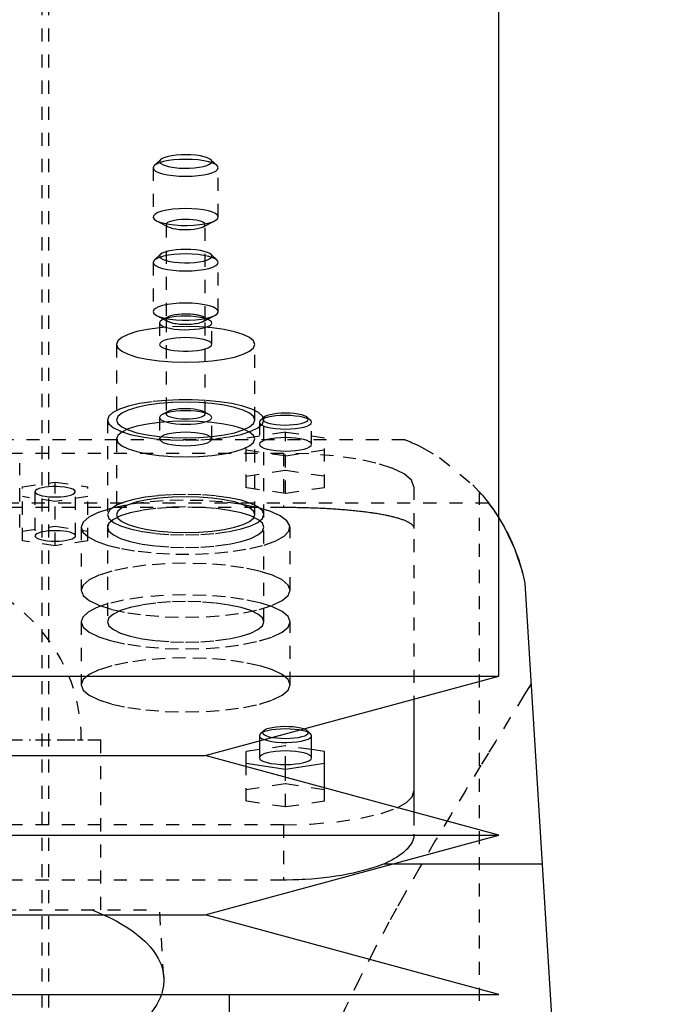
# Model space of a CAD drawing. Extents: x -90 to 90, y -319 to 715.
# Tile 11 of 12: x 8 to 57, y 268 to 343. Entities that reach past the tile are written whole.
import ezdxf

# ---------------------------------------------------------------- set-up
doc = ezdxf.new("R2010")
doc.units = 0
doc.linetypes.add('CENTER', pattern=[1.5, 0.45, -0.5, 0.05, -0.5])
doc.linetypes.add('DASHED', pattern=[2, 1, -1])
for name, color, linetype in [('AM_0', 7, 'CONTINUOUS'), ('AM_3', 7, 'DASHED'), ('AM_7', 7, 'CENTER')]:
    doc.layers.add(name, color=color, linetype=linetype)

msp = doc.modelspace()

# ---------------------------------------------------------------- linework, layer by layer
at = {"layer": 'AM_0', "color": 7, "linetype": 'CONTINUOUS'}
for p, q in [((45, 292.9), (45, 435.5)), ((47, 300), (57, 137.05)), ((-45, 292.9), (45, 292.9)), ((22.5, 286.8), (45, 292.9)), ((38.5, 291.138), (38.5, 282.462)), ((30.577, 288.468), (30.336, 288.692)), ((30.65, 286.639), (30.65, 288.329)), ((26.65, 287.925), (26.65, 286.639)), ((-22.5, 286.8), (22.5, 286.8)), ((45, 280.7), (22.5, 286.8)), ((26.65, 287.26), (25.65, 287.11)), ((25.65, 285.946), (25.65, 287.11)), ((31.65, 287.11), (30.65, 287.26)), ((31.65, 284.319), (31.65, 287.11)), ((25.65, 286.214), (28.65, 285.766)), ((28.65, 285.766), (31.65, 286.214)), ((28.65, 285.133), (28.65, 285.766)), ((-45, 280.7), (45, 280.7)), ((22.5, 274.6), (45, 280.7)), ((48.319, 278.5), (36.885, 278.5)), ((-22.5, 274.6), (22.5, 274.6)), ((45, 268.5), (22.5, 274.6)), ((-45, 268.5), (45, 268.5)), ((24.35, 266), (24.35, 268.5))]:
    msp.add_line(p, q, dxfattribs=at)
for points in [[(27.656, 288.198), (27.965, 288.154), (28.301, 288.127), (28.652, 288.118), (29.002, 288.127), (29.339, 288.155), (29.647, 288.199), (29.915, 288.258), (30.132, 288.33), (30.288, 288.412), (30.378, 288.5), (30.398, 288.591), (30.347, 288.681), (30.228, 288.767), (30.044, 288.845)], [(27.025, 288.028), (27.288, 287.95), (27.605, 287.888), (27.963, 287.843), (28.349, 287.818), (28.746, 287.812), (29.14, 287.828), (29.514, 287.863), (29.854, 287.916), (30.147, 287.986), (30.38, 288.07), (30.544, 288.163), (30.634, 288.264), (30.645, 288.367), (30.577, 288.468)], [(26.65, 286.639), (26.688, 286.538), (26.802, 286.441), (26.987, 286.351), (27.236, 286.273), (27.539, 286.209), (27.885, 286.161), (28.26, 286.131), (28.65, 286.121), (29.04, 286.131), (29.415, 286.161), (29.761, 286.209), (30.064, 286.273), (30.313, 286.351), (30.498, 286.441), (30.612, 286.538), (30.65, 286.639)], [(37.209, 282.816), (37.919, 283.219), (38.354, 283.647), (38.5, 284.088)]]:
    msp.add_lwpolyline(points, dxfattribs=at)
for points in [[(44.998, 305.022, 0), (45.439, 304.272, 0), (46.203, 302.663, 0), (46.785, 300.919, 0), (47, 300, 0)], [(44.999, 305.021, 0), (45.067, 304.913, 0), (45.201, 304.689, 0), (45.336, 304.456, 0), (45.404, 304.336, 0), (45.471, 304.214, 0), (45.604, 303.964, 0), (45.735, 303.705, 0), (45.864, 303.439, 0), (45.989, 303.165, 0), (46.111, 302.885, 0), (46.17, 302.743, 0), (46.229, 302.599, 0), (46.341, 302.307, 0), (46.449, 302.01, 0), (46.551, 301.709, 0), (46.647, 301.403, 0), (46.737, 301.095, 0), (46.78, 300.94, 0), (46.821, 300.784, 0), (46.898, 300.471, 0), (46.968, 300.157, 0), (47, 300, 0)]]:
    msp.add_polyline3d(points, dxfattribs=at)
at = {"layer": 'AM_3', "color": 6, "linetype": 'DASHED'}
for p, q in [((10, -10.5), (10, 613.5)), ((10.5, 257.5), (10.5, 435.5)), ((18.591, 331.996), (18.5, 331.823)), ((18.5, 331.823), (18.5, 328.056)), ((19.073, 332.445), (18.591, 331.996)), ((23.409, 331.996), (22.927, 332.445)), ((23.5, 328.056), (23.5, 331.823)), ((18.763, 327.767), (19.658, 327.303)), ((19.5, 327.476), (19.5, 320.232)), ((22.342, 327.303), (23.237, 327.767)), ((22.5, 320.232), (22.5, 327.476)), ((19.073, 325.198), (18.591, 324.749)), ((23.409, 324.749), (22.927, 325.198)), ((18.591, 324.749), (18.5, 324.576)), ((18.5, 324.576), (18.5, 320.809)), ((23.5, 320.809), (23.5, 324.576)), ((18.763, 320.52), (19.658, 320.056)), ((22.342, 320.056), (23.237, 320.52)), ((19, 319.942), (19, 318.3)), ((19.658, 320.405), (19.211, 320.173)), ((19.5, 320.229), (19.5, 312.985)), ((22.789, 320.173), (22.342, 320.405)), ((22.5, 312.985), (22.5, 320.229)), ((23, 318.3), (23, 319.942)), ((19.5, 319.616), (19, 319.57)), ((21, 319.672), (19.5, 319.616)), ((15.7, 318.3), (15.7, 312.505)), ((26.3, 312.505), (26.3, 318.3)), ((19.658, 313.158), (19.211, 312.926)), ((22.789, 312.926), (22.342, 313.158)), ((15, 312.505), (15, 297.047)), ((19, 312.695), (19, 311.053)), ((23, 311.053), (23, 312.695)), ((26.723, 312.474), (26.65, 312.335)), ((26.65, 312.335), (26.65, 310.645)), ((26.964, 312.698), (26.723, 312.474)), ((26.964, 312.698), (26.956, 312.69)), ((27, 297.047), (27, 312.505)), ((30.577, 312.474), (30.336, 312.698)), ((30.65, 310.645), (30.65, 312.335)), ((28.65, 311.564), (25.65, 311.116)), ((28.65, 306.874), (28.65, 311.564)), ((31.65, 311.116), (28.65, 311.564)), ((37.803, 311), (-37.803, 311)), ((15.7, 311.053), (15.7, 305.258)), ((25.65, 307.322), (25.65, 311.116)), ((26.3, 305.258), (26.3, 311.053)), ((31.65, 307.322), (31.65, 311.116)), ((-28.5, 309.97), (28.5, 309.97)), ((25.65, 310.219), (28.65, 309.771)), ((28.5, 309.97), (28.5, 305.825)), ((28.65, 309.771), (31.65, 310.219)), ((8.28, 304.276), (8.28, 309.202)), ((25.65, 308.218), (28.65, 308.667)), ((28.65, 308.667), (31.65, 308.218)), ((8.5, 307.383), (11, 307.757)), ((11, 307.757), (13.5, 307.383)), ((11, 302.882), (11, 307.757)), ((8.5, 303.255), (8.5, 307.383)), ((9.45, 307.01), (9.45, 303.629)), ((12.55, 303.629), (12.55, 307.01)), ((13.5, 303.255), (13.5, 307.383)), ((28.65, 306.874), (25.65, 307.322)), ((31.65, 307.322), (28.65, 306.874)), ((38.5, 307.382), (38.5, 291.138)), ((43.5, 307.019), (43.5, 137.05)), ((11, 306.263), (8.5, 306.636)), ((13.5, 306.636), (11, 306.263)), ((44.217, 306.15), (-44.217, 306.15)), ((-28.5, 305.825), (28.5, 305.825)), ((8.5, 304.003), (11, 304.376)), ((11, 304.376), (13.5, 304.003)), ((13, 304.294), (13, 299.465)), ((29, 299.465), (29, 304.294)), ((11, 302.882), (8.5, 303.255)), ((13.5, 303.255), (11, 302.882)), ((13, 297.047), (13, 292.218)), ((29, 292.218), (29, 297.047)), ((26.723, 288.468), (26.65, 288.329)), ((26.65, 288.329), (26.65, 287.925)), ((26.964, 288.692), (26.723, 288.468)), ((-14.5, 288), (14.5, 288)), ((14.5, 275), (14.5, 288)), ((28.65, 287.559), (26.65, 287.26)), ((28.65, 285.766), (28.65, 287.559)), ((30.65, 287.26), (28.65, 287.559)), ((25.65, 283.316), (25.65, 285.946)), ((28.65, 282.868), (28.65, 285.133)), ((25.65, 284.213), (28.65, 284.661)), ((28.65, 284.661), (31.65, 284.213)), ((31.65, 283.316), (31.65, 284.319)), ((28.65, 282.868), (25.65, 283.316)), ((31.65, 283.316), (28.65, 282.868)), ((38.5, 282.462), (38.5, 280.775)), ((28.5, 281.5), (-28.5, 281.5)), ((28.5, 281.5), (28.5, 277.269)), ((36.885, 278.5), (36.159, 278.5)), ((28.5, 277.269), (-28.5, 277.269)), ((-19, 275), (19, 275)), ((19.323, 269.83), (19, 275))]:
    msp.add_line(p, q, dxfattribs=at)
for points in [[(19.073, 332.445), (19.005, 332.343), (19.016, 332.24), (19.106, 332.14), (19.27, 332.046), (19.504, 331.963), (19.796, 331.893), (20.136, 331.839), (20.51, 331.804), (20.904, 331.789), (21.302, 331.794), (21.687, 331.82), (22.046, 331.865), (22.362, 331.927), (22.625, 332.004), (22.824, 332.094), (22.95, 332.191), (22.999, 332.294), (22.969, 332.396), (22.861, 332.495), (22.679, 332.587), (22.431, 332.668), (22.126, 332.734), (21.776, 332.783), (21.396, 332.813), (21, 332.824)], [(21, 332.824), (20.631, 332.815), (20.274, 332.788), (19.943, 332.745), (19.648, 332.687), (19.399, 332.616), (19.205, 332.534), (19.073, 332.445)], [(18.5, 331.823), (18.548, 331.697), (18.69, 331.575), (18.921, 331.464), (19.232, 331.366), (19.611, 331.285), (20.043, 331.225), (20.512, 331.188), (21, 331.176), (21.488, 331.188), (21.957, 331.225), (22.389, 331.285), (22.768, 331.366), (23.079, 331.464), (23.31, 331.575), (23.452, 331.697), (23.5, 331.823), (23.452, 331.949), (23.31, 332.071), (23.079, 332.183), (22.768, 332.281), (22.389, 332.361), (21.957, 332.421), (21.488, 332.458), (21, 332.47)], [(21, 332.47), (20.539, 332.459), (20.093, 332.426), (19.679, 332.372), (19.31, 332.3), (18.999, 332.211), (18.756, 332.109), (18.591, 331.996)], [(21, 328.703), (20.495, 328.69), (20.011, 328.65), (19.568, 328.586), (19.183, 328.5), (18.874, 328.396), (18.652, 328.278), (18.527, 328.151), (18.504, 328.02), (18.584, 327.89), (18.763, 327.767)], [(18.763, 327.767), (19.019, 327.661), (19.349, 327.57), (19.74, 327.497), (20.178, 327.445), (20.646, 327.415), (21.128, 327.41), (21.605, 327.428), (22.059, 327.47), (22.474, 327.533), (22.834, 327.616), (23.126, 327.716), (23.339, 327.828), (23.465, 327.948), (23.499, 328.072), (23.44, 328.196), (23.291, 328.315), (23.056, 328.424), (22.745, 328.519), (22.369, 328.597), (21.942, 328.655), (21.48, 328.691), (21, 328.703)], [(19.658, 327.303), (19.812, 327.239), (20.011, 327.184), (20.247, 327.141), (20.511, 327.109), (20.794, 327.092), (21.084, 327.089), (21.371, 327.1), (21.645, 327.126), (21.894, 327.165), (22.109, 327.215), (22.283, 327.275), (22.409, 327.343), (22.482, 327.416), (22.499, 327.491), (22.46, 327.565), (22.366, 327.637), (22.221, 327.702), (22.03, 327.759), (21.801, 327.805), (21.541, 327.838), (21.262, 327.859), (20.972, 327.865), (20.683, 327.856), (20.407, 327.833), (20.152, 327.797), (19.929, 327.748), (19.747, 327.69), (19.612, 327.623), (19.528, 327.551), (19.5, 327.476)], [(19.5, 327.476), (19.54, 327.387), (19.658, 327.303)], [(21, 325.223), (20.539, 325.212), (20.093, 325.179), (19.679, 325.125), (19.31, 325.053), (18.999, 324.964), (18.756, 324.862), (18.591, 324.749)], [(19.073, 325.198), (19.005, 325.096), (19.016, 324.993), (19.106, 324.893), (19.27, 324.799), (19.504, 324.716), (19.796, 324.646), (20.136, 324.592), (20.51, 324.557), (20.904, 324.542), (21.302, 324.547), (21.687, 324.573), (22.046, 324.618), (22.362, 324.68), (22.625, 324.757), (22.824, 324.847), (22.95, 324.944), (22.999, 325.047), (22.969, 325.149), (22.861, 325.249), (22.679, 325.34), (22.431, 325.421), (22.126, 325.487), (21.776, 325.536), (21.396, 325.566), (21, 325.577)], [(21, 325.577), (20.631, 325.568), (20.274, 325.541), (19.943, 325.498), (19.648, 325.44), (19.399, 325.369), (19.205, 325.287), (19.073, 325.198)], [(23.5, 324.576), (23.452, 324.702), (23.31, 324.824), (23.079, 324.936), (22.768, 325.034), (22.389, 325.114), (21.957, 325.174), (21.488, 325.211), (21, 325.223)], [(18.5, 324.576), (18.548, 324.45), (18.69, 324.329), (18.921, 324.217), (19.232, 324.119), (19.611, 324.038), (20.043, 323.978), (20.512, 323.942), (21, 323.929), (21.488, 323.942), (21.957, 323.978), (22.389, 324.038), (22.768, 324.119), (23.079, 324.217), (23.31, 324.329), (23.452, 324.45), (23.5, 324.576)], [(21, 321.456), (20.512, 321.444), (20.043, 321.407), (19.611, 321.347), (19.232, 321.267), (18.921, 321.168), (18.69, 321.057), (18.548, 320.935), (18.5, 320.809)], [(23.237, 320.52), (23.416, 320.643), (23.496, 320.773), (23.473, 320.904), (23.348, 321.031), (23.126, 321.149), (22.817, 321.254), (22.432, 321.339), (21.989, 321.403), (21.505, 321.443), (21, 321.456)], [(18.5, 320.809), (18.567, 320.661), (18.763, 320.52)], [(18.763, 320.52), (19.032, 320.41), (19.38, 320.316), (19.794, 320.242), (20.256, 320.191), (20.749, 320.165), (21.251, 320.165), (21.744, 320.191), (22.206, 320.242), (22.62, 320.316), (22.968, 320.41), (23.237, 320.52)], [(21, 320.62), (20.707, 320.613), (20.426, 320.591), (20.167, 320.555), (19.939, 320.506), (19.753, 320.448), (19.614, 320.381), (19.529, 320.308), (19.5, 320.232)], [(22.342, 320.056), (22.449, 320.129), (22.497, 320.205), (22.486, 320.283), (22.415, 320.358), (22.288, 320.428), (22.109, 320.491), (21.886, 320.543), (21.628, 320.582), (21.344, 320.607), (21.047, 320.617), (20.748, 320.612), (20.459, 320.592), (20.191, 320.556), (19.956, 320.508), (19.763, 320.449), (19.619, 320.381), (19.53, 320.307), (19.5, 320.229)], [(22.5, 320.232), (22.471, 320.308), (22.386, 320.381), (22.247, 320.448), (22.061, 320.506), (21.833, 320.555), (21.574, 320.591), (21.293, 320.613), (21, 320.62)], [(19.211, 320.173), (19.053, 320.061), (19, 319.942)], [(19, 319.942), (19.032, 319.849), (19.129, 319.759), (19.286, 319.675), (19.499, 319.6)], [(21, 320.46), (20.633, 320.451), (20.278, 320.425), (19.948, 320.382), (19.654, 320.325), (19.405, 320.254), (19.211, 320.173)], [(19.499, 319.6), (19.79, 319.53), (20.13, 319.476), (20.504, 319.441), (20.898, 319.425), (21.296, 319.43), (21.682, 319.456), (22.041, 319.5), (22.359, 319.562), (22.623, 319.64), (22.822, 319.729), (22.95, 319.827), (22.999, 319.929), (22.97, 320.032), (22.862, 320.131), (22.68, 320.223), (22.432, 320.303), (22.127, 320.37), (21.777, 320.419), (21.396, 320.45), (21, 320.46)], [(19.5, 320.232), (19.529, 320.156), (19.614, 320.083), (19.753, 320.016), (19.939, 319.957), (20.167, 319.909), (20.426, 319.873), (20.707, 319.851), (21, 319.844), (21.293, 319.851), (21.574, 319.873), (21.833, 319.909), (22.061, 319.957), (22.247, 320.016), (22.386, 320.083), (22.471, 320.156), (22.5, 320.232)], [(19.5, 320.229), (19.54, 320.14), (19.658, 320.056)], [(19.658, 320.056), (19.819, 319.99), (20.028, 319.934), (20.276, 319.889), (20.554, 319.859), (20.849, 319.843), (21.151, 319.843), (21.446, 319.859), (21.724, 319.889), (21.972, 319.934), (22.181, 319.99), (22.342, 320.056)], [(19, 319.57), (18.076, 319.444), (17.267, 319.274), (16.602, 319.065), (16.107, 318.827), (15.803, 318.569), (15.7, 318.3)], [(26.3, 318.3), (26.198, 318.568), (25.897, 318.825), (25.407, 319.062), (24.748, 319.27), (23.945, 319.441), (23.028, 319.567), (22.034, 319.645), (21, 319.672)], [(15.7, 318.3), (15.802, 318.032), (16.103, 317.775), (16.593, 317.538), (17.252, 317.33), (18.055, 317.16), (18.972, 317.033), (19.966, 316.955), (21, 316.928), (22.034, 316.955), (23.028, 317.033), (23.945, 317.16), (24.748, 317.33), (25.407, 317.538), (25.897, 317.775), (26.198, 318.032), (26.3, 318.3)], [(21, 318.818), (20.61, 318.808), (20.235, 318.778), (19.889, 318.73), (19.586, 318.666), (19.337, 318.588), (19.152, 318.498), (19.038, 318.401), (19, 318.3)], [(19, 318.3), (19.032, 318.207), (19.129, 318.117), (19.286, 318.033), (19.499, 317.958)], [(22.501, 317.958), (22.725, 318.038), (22.886, 318.128), (22.978, 318.223), (22.998, 318.322), (22.946, 318.42), (22.822, 318.513), (22.633, 318.599), (22.384, 318.674), (22.085, 318.735), (21.746, 318.78), (21.38, 318.808), (21, 318.818)], [(19.499, 317.958), (19.773, 317.891), (20.091, 317.839), (20.441, 317.803), (20.812, 317.785), (21.188, 317.785), (21.559, 317.803), (21.909, 317.839), (22.227, 317.891), (22.501, 317.958)], [(19.498, 314.008), (18.438, 313.909), (17.468, 313.76), (16.622, 313.567), (15.932, 313.336), (15.42, 313.076), (15.106, 312.795), (15, 312.505)], [(21, 313.876), (19.966, 313.85), (18.972, 313.772), (18.055, 313.645), (17.252, 313.474), (16.593, 313.267), (16.103, 313.029), (15.802, 312.772), (15.7, 312.505)], [(22.502, 314.008), (21.505, 314.052), (20.495, 314.052), (19.498, 314.008)], [(26.3, 312.505), (26.198, 312.772), (25.897, 313.029), (25.407, 313.267), (24.748, 313.474), (23.945, 313.645), (23.028, 313.772), (22.034, 313.85), (21, 313.876)], [(27, 312.505), (26.894, 312.795), (26.58, 313.076), (26.068, 313.336), (25.378, 313.567), (24.532, 313.76), (23.562, 313.909), (22.502, 314.008)], [(21, 313.213), (20.61, 313.203), (20.235, 313.173), (19.889, 313.126), (19.586, 313.061), (19.337, 312.983), (19.152, 312.893), (19.038, 312.796), (19, 312.695)], [(19.5, 312.985), (19.528, 312.91), (19.612, 312.838), (19.747, 312.772), (19.929, 312.713), (20.152, 312.665), (20.407, 312.628), (20.683, 312.606), (20.972, 312.597), (21.262, 312.603), (21.541, 312.623), (21.801, 312.657), (22.03, 312.703), (22.221, 312.76), (22.366, 312.825), (22.46, 312.896), (22.499, 312.97), (22.482, 313.046), (22.409, 313.118), (22.283, 313.186), (22.109, 313.246), (21.894, 313.297), (21.645, 313.336), (21.371, 313.361), (21.084, 313.373), (20.794, 313.37), (20.511, 313.352), (20.247, 313.321), (20.011, 313.277), (19.812, 313.222), (19.658, 313.158)], [(19.658, 313.158), (19.54, 313.074), (19.5, 312.985)], [(23, 312.695), (22.962, 312.796), (22.848, 312.893), (22.663, 312.983), (22.414, 313.061), (22.111, 313.126), (21.765, 313.173), (21.39, 313.203), (21, 313.213)], [(28.65, 313.029), (28.327, 313.022), (28.015, 312.998), (27.725, 312.961), (27.467, 312.91), (27.249, 312.848), (27.08, 312.776), (26.964, 312.698)], [(26.999, 312.426), (27.146, 312.345), (27.353, 312.272), (27.61, 312.212), (27.909, 312.166), (28.236, 312.136), (28.58, 312.124), (28.927, 312.129), (29.263, 312.152), (29.575, 312.192), (29.85, 312.247), (30.078, 312.315), (30.25, 312.393), (30.358, 312.478), (30.4, 312.567), (30.372, 312.657), (30.277, 312.743), (30.117, 312.823), (29.9, 312.893), (29.633, 312.951), (29.328, 312.994), (28.996, 313.02), (28.65, 313.029)], [(15, 312.505), (15.115, 312.202), (15.457, 311.91), (16.011, 311.642), (16.757, 311.406), (17.667, 311.213), (18.704, 311.07), (19.829, 310.981), (21, 310.952), (22.171, 310.981), (23.296, 311.07), (24.333, 311.213), (25.243, 311.406), (25.989, 311.642), (26.543, 311.91), (26.885, 312.202), (27, 312.505)], [(15.7, 312.505), (15.802, 312.237), (16.103, 311.98), (16.593, 311.742), (17.252, 311.535), (18.055, 311.364), (18.972, 311.237), (19.966, 311.159), (21, 311.133), (22.034, 311.159), (23.028, 311.237), (23.945, 311.364), (24.748, 311.535), (25.407, 311.742), (25.897, 311.98), (26.198, 312.237), (26.3, 312.505)], [(19, 312.323), (18.076, 312.197), (17.267, 312.027), (16.602, 311.818), (16.107, 311.58), (15.803, 311.322), (15.7, 311.053)], [(15.7, 311.053), (15.802, 310.785), (16.104, 310.528), (16.595, 310.29), (17.256, 310.082), (18.061, 309.912), (18.979, 309.785), (19.975, 309.707), (21.011, 309.681), (22.046, 309.708), (23.041, 309.787), (23.957, 309.915), (24.759, 310.086), (25.417, 310.295), (25.904, 310.533), (26.202, 310.791), (26.3, 311.059), (26.194, 311.327), (25.887, 311.584), (25.392, 311.821), (24.728, 312.028), (23.921, 312.198), (23, 312.323)], [(19, 312.695), (19.038, 312.594), (19.152, 312.497), (19.337, 312.408), (19.586, 312.329), (19.889, 312.265), (20.235, 312.217), (20.61, 312.188), (21, 312.178), (21.39, 312.188), (21.765, 312.217), (22.111, 312.265), (22.414, 312.329), (22.663, 312.408), (22.848, 312.497), (22.962, 312.594), (23, 312.695)], [(23, 312.323), (22.019, 312.399), (21, 312.425), (19.981, 312.399), (19, 312.323)], [(26.65, 312.335), (26.688, 312.234), (26.802, 312.137), (26.987, 312.047), (27.236, 311.969), (27.539, 311.904), (27.885, 311.857), (28.26, 311.827), (28.65, 311.817), (29.04, 311.827), (29.415, 311.857), (29.761, 311.904), (30.064, 311.969), (30.313, 312.047), (30.498, 312.137), (30.612, 312.234), (30.65, 312.335), (30.612, 312.436), (30.498, 312.533), (30.313, 312.622), (30.064, 312.701), (29.761, 312.765), (29.415, 312.813), (29.04, 312.843), (28.65, 312.853)], [(28.65, 312.853), (28.281, 312.844), (27.924, 312.817), (27.593, 312.774), (27.298, 312.716), (27.049, 312.645), (26.855, 312.563), (26.723, 312.474)], [(26.956, 312.69), (26.903, 312.602), (26.917, 312.513), (26.999, 312.426)], [(21, 311.571), (20.61, 311.561), (20.235, 311.531), (19.889, 311.484), (19.586, 311.419), (19.337, 311.341), (19.152, 311.251), (19.038, 311.154), (19, 311.053)], [(19, 311.053), (19.038, 310.952), (19.152, 310.855), (19.337, 310.766), (19.586, 310.687), (19.889, 310.623), (20.235, 310.575), (20.61, 310.545), (21, 310.536), (21.39, 310.545), (21.765, 310.575), (22.111, 310.623), (22.414, 310.687), (22.663, 310.766), (22.848, 310.855), (22.962, 310.952), (23, 311.053), (22.962, 311.154), (22.848, 311.251), (22.663, 311.341), (22.414, 311.419), (22.111, 311.484), (21.765, 311.531), (21.39, 311.561), (21, 311.571)], [(28.65, 311.162), (28.26, 311.152), (27.885, 311.123), (27.539, 311.075), (27.236, 311.011), (26.987, 310.932), (26.802, 310.843), (26.688, 310.746), (26.65, 310.645)], [(26.999, 310.352), (27.251, 310.275), (27.555, 310.211), (27.902, 310.164), (28.277, 310.136), (28.667, 310.127), (29.056, 310.138), (29.429, 310.168), (29.772, 310.216), (30.073, 310.281), (30.319, 310.359), (30.502, 310.449), (30.613, 310.546), (30.65, 310.647), (30.61, 310.747), (30.495, 310.844), (30.31, 310.933), (30.061, 311.011), (29.759, 311.075), (29.413, 311.123), (29.039, 311.152), (28.65, 311.162)], [(26.65, 310.645), (26.69, 310.542), (26.808, 310.443), (26.999, 310.352)], [(38.5, 307.382), (38.308, 307.887), (37.739, 308.372), (36.815, 308.82), (35.571, 309.212), (34.056, 309.534), (32.327, 309.773), (30.451, 309.92), (28.5, 309.97)], [(9.999, 307.316), (9.768, 307.253), (9.594, 307.179), (9.486, 307.096), (9.45, 307.01)], [(9.45, 307.01), (9.486, 306.923), (9.594, 306.841), (9.768, 306.766), (9.999, 306.703)], [(10.499, 307.389), (10.236, 307.359), (9.999, 307.316)], [(10.499, 306.63), (10.801, 306.612), (11.11, 306.61), (11.415, 306.623), (11.703, 306.652), (11.964, 306.696), (12.186, 306.751), (12.36, 306.817), (12.481, 306.891), (12.542, 306.97), (12.542, 307.05), (12.481, 307.128), (12.36, 307.202), (12.186, 307.268), (11.964, 307.324), (11.703, 307.367), (11.415, 307.396), (11.11, 307.41), (10.801, 307.408), (10.499, 307.389)], [(9.999, 306.703), (10.236, 306.661), (10.499, 306.63)], [(27.006, 302.926), (27.908, 303.25), (28.554, 303.613), (28.919, 304.001), (28.99, 304.4), (28.763, 304.795), (28.247, 305.171), (27.462, 305.515), (26.436, 305.813), (25.209, 306.055), (23.824, 306.231), (22.335, 306.336), (20.796, 306.364), (19.265, 306.315), (17.798, 306.192), (16.45, 305.997), (15.272, 305.739), (14.306, 305.428), (13.59, 305.074), (13.149, 304.692), (13, 304.294)], [(15, 305.258), (15.115, 304.955), (15.457, 304.663), (16.011, 304.395), (16.757, 304.16), (17.667, 303.966), (18.704, 303.823), (19.829, 303.735), (21, 303.705), (22.171, 303.735), (23.296, 303.823), (24.333, 303.966), (25.243, 304.16), (25.989, 304.395), (26.543, 304.663), (26.885, 304.955), (27, 305.258), (26.885, 305.561), (26.543, 305.852), (25.989, 306.12), (25.243, 306.356), (24.333, 306.549), (23.296, 306.692), (22.171, 306.781), (21, 306.811)], [(21, 306.811), (19.923, 306.785), (18.88, 306.71), (17.907, 306.588), (17.034, 306.423), (16.29, 306.22), (15.699, 305.985)], [(21, 306.629), (19.966, 306.603), (18.972, 306.525), (18.055, 306.398), (17.252, 306.228), (16.593, 306.02), (16.103, 305.783), (15.802, 305.525), (15.7, 305.258)], [(26.3, 305.258), (26.198, 305.525), (25.897, 305.783), (25.407, 306.02), (24.748, 306.228), (23.945, 306.398), (23.028, 306.525), (22.034, 306.603), (21, 306.629)], [(15.699, 305.985), (15.177, 305.633), (15, 305.258)], [(15.7, 305.258), (15.802, 304.99), (16.103, 304.733), (16.593, 304.495), (17.252, 304.288), (18.055, 304.117), (18.972, 303.99), (19.966, 303.912), (21, 303.886), (22.034, 303.912), (23.028, 303.99), (23.945, 304.117), (24.748, 304.288), (25.407, 304.495), (25.897, 304.733), (26.198, 304.99), (26.3, 305.258)], [(9.999, 303.935), (9.768, 303.872), (9.594, 303.798), (9.486, 303.716), (9.45, 303.629)], [(10.499, 304.009), (10.236, 303.978), (9.999, 303.935)], [(12.55, 303.629), (12.522, 303.705), (12.439, 303.778), (12.305, 303.845), (12.124, 303.905), (11.902, 303.955), (11.648, 303.994), (11.37, 304.019), (11.079, 304.03), (10.785, 304.026), (10.499, 304.009)], [(13, 304.294), (13.13, 303.923), (13.515, 303.563), (14.143, 303.227), (14.994, 302.926)], [(9.45, 303.629), (9.48, 303.551), (9.568, 303.476), (9.711, 303.406), (9.904, 303.345), (10.139, 303.295), (10.407, 303.258), (10.698, 303.236), (11, 303.228), (11.302, 303.236), (11.593, 303.258), (11.861, 303.295), (12.096, 303.345), (12.289, 303.406), (12.432, 303.476), (12.52, 303.551), (12.55, 303.629)], [(14.994, 302.926), (16.092, 302.659), (17.365, 302.45), (18.766, 302.306), (20.246, 302.233), (21.754, 302.233), (23.234, 302.306), (24.635, 302.45), (25.908, 302.659), (27.006, 302.926)], [(13, 297.047), (13.154, 296.643), (13.609, 296.255), (14.348, 295.897), (15.343, 295.583), (16.555, 295.326), (17.939, 295.134), (19.439, 295.016), (21, 294.977), (22.561, 295.016), (24.061, 295.134), (25.445, 295.326), (26.657, 295.583), (27.652, 295.897), (28.391, 296.255), (28.846, 296.643), (29, 297.047), (28.846, 297.451), (28.391, 297.84), (27.652, 298.198), (26.657, 298.511), (25.445, 298.769), (24.061, 298.96), (22.561, 299.078), (21, 299.118)], [(21, 299.118), (19.314, 299.071), (17.705, 298.934), (16.243, 298.712), (14.994, 298.415)], [(14.994, 298.415), (14.143, 298.114), (13.515, 297.778), (13.13, 297.419), (13, 297.047)], [(21, 298.6), (19.829, 298.57), (18.704, 298.482), (17.667, 298.338), (16.757, 298.145), (16.011, 297.91), (15.457, 297.642), (15.115, 297.35), (15, 297.047)], [(27, 297.047), (26.885, 297.35), (26.543, 297.642), (25.989, 297.91), (25.243, 298.145), (24.333, 298.338), (23.296, 298.482), (22.171, 298.57), (21, 298.6)], [(15, 297.047), (15.115, 296.744), (15.457, 296.453), (16.011, 296.184), (16.757, 295.949), (17.667, 295.756), (18.704, 295.613), (19.829, 295.524), (21, 295.494), (22.171, 295.524), (23.296, 295.613), (24.333, 295.756), (25.243, 295.949), (25.989, 296.184), (26.543, 296.453), (26.885, 296.744), (27, 297.047)], [(28.65, 288.847), (28.281, 288.838), (27.924, 288.812), (27.593, 288.769), (27.298, 288.711), (27.049, 288.64), (26.855, 288.558), (26.723, 288.468)], [(30.044, 288.845), (29.816, 288.909), (29.546, 288.96), (29.242, 288.997), (28.917, 289.019), (28.582, 289.023), (28.249, 289.012), (27.931, 288.984), (27.639, 288.941), (27.385, 288.884), (27.177, 288.816), (27.024, 288.738), (26.93, 288.655), (26.9, 288.568), (26.934, 288.482), (27.031, 288.399), (27.188, 288.322), (27.399, 288.254), (27.656, 288.198)], [(30.577, 288.468), (30.445, 288.558), (30.251, 288.64), (30.002, 288.711), (29.707, 288.769), (29.376, 288.812), (29.019, 288.838), (28.65, 288.847)], [(26.65, 288.329), (26.693, 288.223), (26.82, 288.121), (27.025, 288.028)], [(28.65, 287.157), (28.26, 287.147), (27.885, 287.117), (27.539, 287.069), (27.236, 287.005), (26.987, 286.927), (26.802, 286.837), (26.688, 286.74), (26.65, 286.639)], [(30.65, 286.639), (30.612, 286.74), (30.498, 286.837), (30.313, 286.927), (30.064, 287.005), (29.761, 287.069), (29.415, 287.117), (29.04, 287.147), (28.65, 287.157)], [(28.5, 281.5), (30.598, 281.558), (32.603, 281.728), (34.426, 282.003), (35.984, 282.372), (37.209, 282.816)]]:
    msp.add_lwpolyline(points, dxfattribs=at)
for points in [[(27, 304.294), (26.885, 304.597), (26.543, 304.888), (25.989, 305.157), (25.243, 305.392), (24.333, 305.585), (23.296, 305.729), (22.171, 305.817), (21, 305.847), (19.829, 305.817), (18.704, 305.729), (17.667, 305.585), (16.757, 305.392), (16.011, 305.157), (15.457, 304.888), (15.115, 304.597), (15, 304.294), (15.115, 303.991), (15.457, 303.7), (16.011, 303.431), (16.757, 303.196), (17.667, 303.003), (18.704, 302.859), (19.829, 302.771), (21, 302.741), (22.171, 302.771), (23.296, 302.859), (24.333, 303.003), (25.243, 303.196), (25.989, 303.431), (26.543, 303.7), (26.885, 303.991)], [(13, 299.465), (13.154, 299.061), (13.609, 298.673), (14.348, 298.315), (15.343, 298.001), (16.555, 297.743), (17.939, 297.552), (19.439, 297.434), (21, 297.394), (22.561, 297.434), (24.061, 297.552), (25.445, 297.743), (26.657, 298.001), (27.652, 298.315), (28.391, 298.673), (28.846, 299.061), (29, 299.465), (28.846, 299.869), (28.391, 300.257), (27.652, 300.615), (26.657, 300.929), (25.445, 301.186), (24.061, 301.378), (22.561, 301.496), (21, 301.535), (19.439, 301.496), (17.939, 301.378), (16.555, 301.186), (15.343, 300.929), (14.348, 300.615), (13.609, 300.257), (13.154, 299.869)], [(13, 292.218), (13.154, 291.814), (13.609, 291.426), (14.348, 291.068), (15.343, 290.754), (16.555, 290.496), (17.939, 290.305), (19.439, 290.187), (21, 290.147), (22.561, 290.187), (24.061, 290.305), (25.445, 290.496), (26.657, 290.754), (27.652, 291.068), (28.391, 291.426), (28.846, 291.814), (29, 292.218), (28.846, 292.622), (28.391, 293.01), (27.652, 293.368), (26.657, 293.682), (25.445, 293.94), (24.061, 294.131), (22.561, 294.249), (21, 294.288), (19.439, 294.249), (17.939, 294.131), (16.555, 293.94), (15.343, 293.682), (14.348, 293.368), (13.609, 293.01), (13.154, 292.622)]]:
    msp.add_lwpolyline(points, close=True, dxfattribs=at)
for points in [[(37.803, 311, 0), (37.862, 310.977, 0), (38.021, 310.912, 0), (38.232, 310.823, 0), (38.355, 310.769, 0), (38.489, 310.709, 0), (38.786, 310.57, 0), (39.118, 310.406, 0), (40.464, 309.628, 0), (43.009, 307.545, 0), (44.217, 306.15, 0)], [(43.5, 307.019, 0), (43.501, 307.017, 0), (43.512, 307.005, 0), (43.535, 306.979, 0), (43.551, 306.962, 0), (43.57, 306.94, 0), (43.616, 306.887, 0), (43.673, 306.821, 0), (43.742, 306.74, 0), (43.821, 306.646, 0), (43.909, 306.539, 0), (43.956, 306.481, 0), (44.005, 306.421, 0), (44.108, 306.291, 0), (44.216, 306.151, 0), (44.327, 306.003, 0), (44.442, 305.847, 0), (44.561, 305.68, 0), (44.622, 305.593, 0), (44.683, 305.504, 0), (44.808, 305.318, 0), (44.935, 305.122, 0), (44.999, 305.021, 0)], [(28.5, 305.825, 0), (28.57, 305.825, 0), (28.711, 305.825, 0), (28.852, 305.824, 0), (28.922, 305.824, 0), (28.993, 305.823, 0), (29.136, 305.822, 0), (29.278, 305.82, 0), (29.421, 305.819, 0), (29.564, 305.816, 0), (29.708, 305.814, 0), (29.78, 305.812, 0), (29.852, 305.811, 0), (29.995, 305.808, 0), (30.139, 305.804, 0), (30.283, 305.8, 0), (30.427, 305.796, 0), (30.571, 305.792, 0), (30.642, 305.789, 0), (30.714, 305.787, 0), (30.857, 305.782, 0), (31, 305.776, 0), (31.072, 305.773, 0), (31.143, 305.77, 0), (31.285, 305.764, 0), (31.427, 305.758, 0), (31.498, 305.754, 0), (31.568, 305.751, 0), (31.709, 305.744, 0), (31.849, 305.736, 0), (31.989, 305.728, 0), (32.127, 305.72, 0), (32.265, 305.712, 0), (32.334, 305.707, 0), (32.402, 305.703, 0), (32.538, 305.694, 0), (32.673, 305.684, 0), (32.808, 305.675, 0), (32.941, 305.665, 0), (33.073, 305.654, 0), (33.139, 305.649, 0), (33.204, 305.643, 0), (33.334, 305.632, 0), (33.463, 305.621, 0), (33.591, 305.61, 0), (33.717, 305.598, 0), (33.842, 305.586, 0), (33.903, 305.579, 0), (33.965, 305.573, 0), (34.087, 305.561, 0), (34.208, 305.548, 0), (34.327, 305.534, 0), (34.444, 305.521, 0), (34.56, 305.507, 0), (34.618, 305.5, 0), (34.675, 305.493, 0), (34.788, 305.479, 0), (34.899, 305.465, 0), (35.008, 305.45, 0), (35.116, 305.435, 0), (35.221, 305.42, 0), (35.274, 305.413, 0), (35.325, 305.405, 0), (35.428, 305.39, 0), (35.528, 305.374, 0), (35.578, 305.367, 0), (35.627, 305.359, 0), (35.724, 305.343, 0), (35.821, 305.326, 0), (35.869, 305.318, 0), (35.917, 305.31, 0), (36.011, 305.293, 0), (36.105, 305.275, 0), (36.197, 305.258, 0), (36.288, 305.24, 0), (36.377, 305.222, 0), (36.421, 305.213, 0), (36.465, 305.203, 0), (36.552, 305.185, 0), (36.637, 305.166, 0), (36.721, 305.146, 0), (36.803, 305.127, 0), (36.884, 305.107, 0), (36.924, 305.097, 0), (36.963, 305.087, 0), (37.04, 305.067, 0), (37.116, 305.046, 0), (37.19, 305.026, 0), (37.262, 305.005, 0), (37.332, 304.983, 0), (37.366, 304.973, 0), (37.4, 304.962, 0), (37.466, 304.94, 0), (37.531, 304.918, 0), (37.593, 304.896, 0), (37.654, 304.874, 0), (37.713, 304.852, 0), (37.741, 304.84, 0), (37.769, 304.829, 0), (37.824, 304.806, 0), (37.876, 304.783, 0), (37.926, 304.76, 0), (37.975, 304.737, 0), (38.021, 304.713, 0), (38.043, 304.702, 0), (38.065, 304.69, 0), (38.107, 304.666, 0), (38.147, 304.642, 0), (38.166, 304.63, 0), (38.185, 304.618, 0), (38.22, 304.594, 0), (38.254, 304.57, 0), (38.27, 304.558, 0), (38.285, 304.546, 0), (38.314, 304.522, 0), (38.341, 304.498, 0), (38.366, 304.473, 0), (38.388, 304.449, 0), (38.409, 304.425, 0), (38.418, 304.413, 0), (38.427, 304.4, 0), (38.444, 304.376, 0), (38.458, 304.352, 0), (38.47, 304.327, 0), (38.48, 304.303, 0), (38.488, 304.278, 0), (38.491, 304.266, 0), (38.494, 304.254, 0), (38.498, 304.23, 0), (38.5, 304.206, 0), (38.5, 304.194, 0)], [(44.217, 306.15, 0), (44.353, 305.969, 0), (44.618, 305.599, 0), (44.874, 305.217, 0), (44.998, 305.022, 0)], [(47.472, 292.303, 0), (46.95, 291.453, 0), (45.877, 289.711, 0), (44.768, 287.914, 0), (44.203, 286.996, 0), (43.631, 286.066, 0), (42.472, 284.169, 0), (41.296, 282.226, 0), (40.111, 280.239, 0), (38.925, 278.211, 0), (37.745, 276.143, 0), (37.16, 275.095, 0), (36.579, 274.038, 0), (35.437, 271.895, 0), (34.327, 269.716, 0), (33.26, 267.501, 0), (32.247, 265.249, 0), (31.3, 262.96, 0), (30.855, 261.801, 0), (30.432, 260.632, 0), (29.657, 258.262, 0), (28.992, 255.849, 0), (28.705, 254.625, 0)], [(38.5, 280.775, 0), (38.498, 280.71, 0), (38.484, 280.58, 0), (38.456, 280.448, 0), (38.436, 280.381, 0), (38.412, 280.314, 0), (38.354, 280.181, 0), (38.281, 280.047, 0), (38.192, 279.913, 0), (38.088, 279.78, 0), (37.969, 279.647, 0), (37.904, 279.582, 0), (37.835, 279.516, 0), (37.687, 279.387, 0), (37.524, 279.259, 0), (37.348, 279.134, 0), (37.158, 279.011, 0), (36.956, 278.892, 0), (36.85, 278.833, 0), (36.741, 278.775, 0), (36.516, 278.662, 0), (36.28, 278.553, 0), (36.159, 278.5, 0)], [(36.159, 278.5, 0), (36.003, 278.438, 0), (35.683, 278.319, 0), (35.35, 278.207, 0), (35.176, 278.152, 0), (34.997, 278.098, 0), (34.625, 277.994, 0), (34.234, 277.895, 0), (33.827, 277.801, 0), (33.405, 277.714, 0), (32.969, 277.634, 0), (32.746, 277.597, 0), (32.52, 277.562, 0), (32.062, 277.496, 0), (31.596, 277.439, 0), (31.123, 277.39, 0), (30.645, 277.35, 0), (30.165, 277.317, 0), (29.925, 277.304, 0), (29.685, 277.293, 0), (29.208, 277.277, 0), (28.734, 277.27, 0), (28.5, 277.269, 0)], [(13.772, 275, 0), (14.063, 274.885, 0), (14.624, 274.647, 0), (15.158, 274.398, 0), (15.414, 274.271, 0), (15.663, 274.141, 0), (16.137, 273.875, 0), (16.579, 273.602, 0), (16.988, 273.322, 0), (17.363, 273.037, 0), (17.704, 272.748, 0), (17.861, 272.602, 0), (18.01, 272.456, 0), (18.281, 272.162, 0), (18.519, 271.868, 0), (18.724, 271.573, 0), (18.902, 271.27, 0), (19.05, 270.96, 0), (19.113, 270.802, 0), (19.168, 270.643, 0), (19.255, 270.321, 0), (19.309, 269.995, 0), (19.323, 269.83, 0)], [(19.323, 269.83, 0), (19.329, 269.611, 0), (19.297, 269.168, 0), (19.205, 268.724, 0), (19.136, 268.502, 0)], [(19.136, 268.502, 0), (19.039, 268.248, 0), (18.788, 267.742, 0), (18.462, 267.245, 0), (18.273, 267, 0)]]:
    msp.add_polyline3d(points, dxfattribs=at)
msp.add_arc((0, 288), 13, 0, 180, dxfattribs=at)
at = {"layer": 'AM_7', "color": 4, "linetype": 'CENTER'}
msp.add_line((-13.65, 288), (13.65, 288), dxfattribs=at)

doc.saveas('drawing.dxf')
